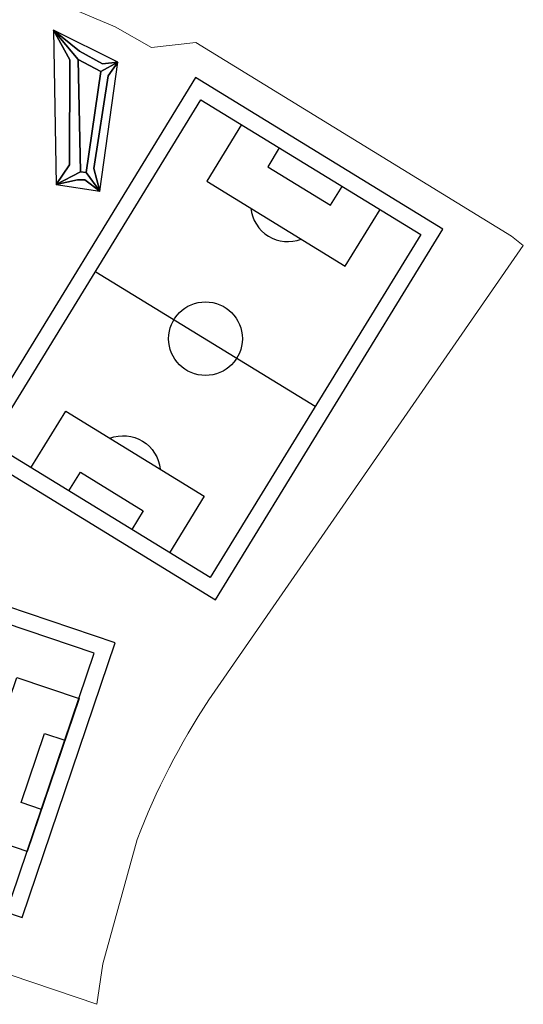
# Model space of a CAD drawing. Header units: millimetres. Extents: x -21286 to 456611, y -160636 to 272086.
# Tile 11 of 12: x 331619 to 456611, y -160636 to 83960. Entities that reach past the tile are written whole.
import ezdxf

# ---------------------------------------------------------------- set-up
doc = ezdxf.new("R2010")
doc.units = ezdxf.units.MM
doc.header["$LTSCALE"] = 0.5
doc.layers.add('hulplijn', color=140, linetype='Continuous', plot=False)
doc.layers.add('pen 0.05mm', color=7, linetype='Continuous')
doc.layers.add('pen 0.15mm', color=1, linetype='Continuous')

# ---------------------------------------------------------------- blocks, each defined once
blk = doc.blocks.new('test')
at = {"layer": 'hulplijn', "lineweight": 0}
blk.add_lwpolyline([(-121353, 86078), (-121353, 72407), (-111756, 72407), (-111756, 68207), (-121354, 68207), (-121354, 59998), (-118240, 0), (0, 0), (-33927, -55349), (-80076, -39719), (-90149, -69460), (-102178, -65386), (-119363, -115818), (-96002, -127235), (21150, -166911), (22644, -156859), (31182, -125965, -0.0553644), (48954, -91286), (126991, 21627), (124043, 23922), (45748, 72018), (34673, 70810), (25691, 75939), (4492, 84971)], format="xyb", dxfattribs=at)
at = {"layer": 'pen 0.05mm'}
for points in [[(10387, 75095), (16868, 69854), (22523, 66717), (26389, 67146)], [(16868, 69854), (10387, 75095), (16518, 67802), (22126, 64814), (26389, 67146), (22523, 66717)], [(14476, 67725), (10387, 75095), (11047, 36781), (14399, 41667)], [(16518, 67802), (10387, 75095), (14476, 67725), (14399, 41667), (11047, 36781), (17112, 39921)], [(22126, 64814), (16518, 67802), (17112, 39921), (18498, 39729)], [(23933, 63732), (26389, 67146), (22126, 64814), (18498, 39729), (21880, 35052), (20403, 40714)], [(26389, 67146), (23933, 63732), (20403, 40714), (21880, 35052)], [(-5299, -27460), (46961, 57798), (101526, 24352), (49266, -60906)], [(17112, 39921), (11047, 36781), (16311, 37928), (18133, 37872), (21880, 35052), (18498, 39729)], [(18133, 37872), (16311, 37928), (11047, 36781), (21880, 35052)], [(-94477, -108114), (49, -140128), (20515, -79700), (-74011, -47686)], [(3847, -128914), (-11592, -123685), (1278, -85685), (16717, -90914)], [(7375, -118495), (2356, -116795), (8168, -99633), (13188, -101333)]]:
    blk.add_lwpolyline(points, close=True, dxfattribs=at)
for points in [[(57055, 51611), (48432, 37543), (82808, 16472), (91431, 30540)], [(66416, 45873), (63559, 41173), (79179, 31599), (82053, 36288)], [(20890, 15074), (75370, -18319)], [(4796, -33647), (13418, -19580), (47795, -40651), (39172, -54718)], [(14157, -39385), (17048, -34707), (32668, -44281), (29793, -48970)]]:
    blk.add_lwpolyline(points, dxfattribs=at)
for points in [[(59386, 30829, 0.499146), (71855, 23186, -2.0890958)], [(24372, -26294, -0.499146), (36841, -33937, 2.0890958)]]:
    blk.add_lwpolyline(points, format="xyb", dxfattribs=at)
blk.add_circle((48113, -1554), 9150, dxfattribs=at)
at = {"layer": 'pen 0.15mm'}
for points in [[(-10800, -28780), (50586, -66407), (107027, 25672), (45641, 63299)], [(-99676, -110683), (2617, -145327), (25713, -77132), (-76580, -42487)]]:
    blk.add_lwpolyline(points, close=True, dxfattribs=at)

msp = doc.modelspace()

# ---------------------------------------------------------------- block references
msp.add_blockref('test', (329619, 6274))

doc.saveas('drawing.dxf')
